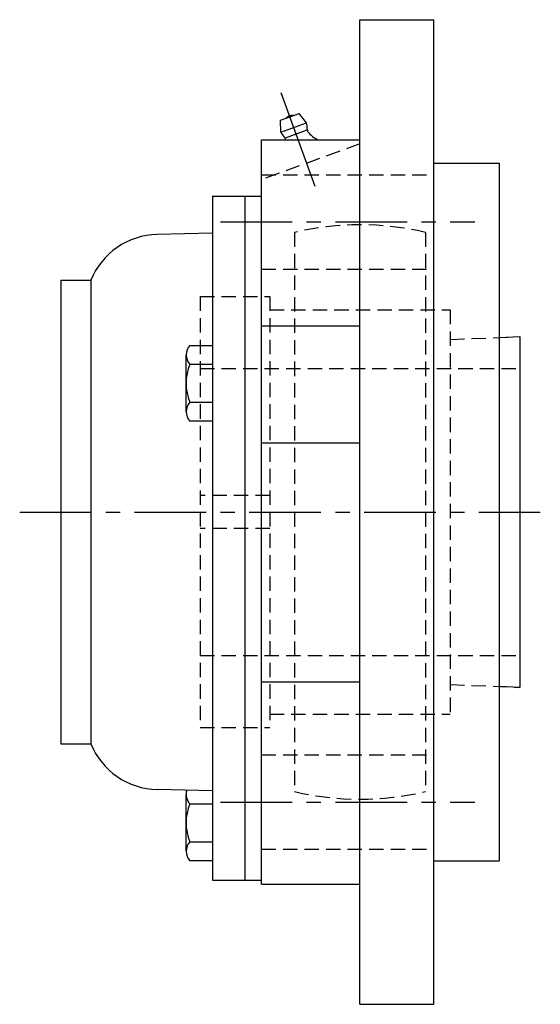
# Model space of a CAD drawing. Extents: x -130 to 297, y -130 to 297.
# Tile 8 of 8: x 170 to 297, y -120 to 120. Entities that reach past the tile are written whole.
import ezdxf

# ---------------------------------------------------------------- set-up
doc = ezdxf.new("R2010")
doc.units = 0
doc.header["$LTSCALE"] = 14
doc.linetypes.add('CENTER', pattern=[2, 1.25, -0.25, 0.25, -0.25])
doc.linetypes.add('HIDDEN', pattern=[0.375, 0.25, -0.125])
doc.layers.get('0').update_dxf_attribs({"linetype": 'CONTINUOUS'})
doc.layers.add('CENTER', color=1, linetype='CENTER')
doc.layers.add('HIDDEN', color=3, linetype='HIDDEN')

msp = doc.modelspace()

# ---------------------------------------------------------------- linework, layer by layer
for p, q in [((253, 120), (271, 120)), ((253, -120), (253, 120)), ((271, -120), (271, 120)), ((233.66, 95.47), (238.17, 97.11)), ((239.94, 94.88), (238.17, 97.11)), ((233.74, 92.62), (233.66, 95.47)), ((233.74, 92.62), (239.94, 94.88)), ((240.07, 93.07), (234.8, 91.15)), ((229, -90.71), (229, 90.71)), ((229, 90.71), (253, 90.71)), ((271, 85), (287, 85)), ((287, 85), (287, -85)), ((217, 77), (217, -89.76)), ((217, 77), (229, 77)), ((225, -89.76), (225, 77)), ((217, 68), (203.54, 67.66)), ((180, 56.5), (187.35, 56.5)), ((180, 56.5), (180, -56.5)), ((187.35, 56.5), (187.35, -56.5)), ((229, 45.38), (253, 45.38)), ((287, 42.54), (292, 42.75)), ((292, 42.75), (292, -42.75)), ((211.5, 40.62), (217, 40.62)), ((210.6, 24.45), (210.6, 38.31)), ((211.5, 36), (217, 36)), ((211.5, 26.76), (217, 26.76)), ((217, 22.14), (211.5, 22.14)), ((229, 16.82), (253, 16.82)), ((229, -41.36), (253, -41.36)), ((292, -42.75), (287, -42.54)), ((180, -56.5), (187.35, -56.5)), ((217, -68), (203.54, -67.66)), ((210.6, -82.69), (210.6, -68.83)), ((211.5, -71.14), (217, -71.14)), ((211.5, -80.38), (217, -80.38)), ((217, -85), (211.5, -85)), ((271, -85), (287, -85)), ((217, -89.76), (229, -89.76)), ((229, -90.71), (253, -90.71)), ((253, -120), (271, -120))]:
    msp.add_line(p, q)
for centre, radius, start, end in [((236.35, 95.08), 1.59, 74.1961, 145.8039), ((236.84, 93.75), 3.3, 352.9467, 20), ((236.84, 93.75), 3.3, 200, 227.0533), ((234.04, 90.75), 0.8, 4.7843, 47.0533), ((240.91, 93.25), 0.8, 172.9467, 215.2157), ((245.15, 96.24), 6, 215.2157, 247.2616), ((228.86, 90.31), 6, 3.7876, 4.7843), ((204, 49.66), 18, 91.4656, 157.6715), ((214, 38.31), 3.4, 137.2653, 222.7347), ((222.83, 31.38), 12.24, 157.8237, 202.1763), ((214, 24.45), 3.4, 137.2653, 222.7347), ((204, -49.66), 18, 202.3285, 268.5344), ((214, -68.83), 3.4, 163.0896, 222.7347), ((222.83, -75.76), 12.24, 157.8237, 202.1763), ((214, -82.69), 3.4, 137.2653, 222.7347)]:
    msp.add_arc(centre, radius, start, end)
at = {"layer": 'CENTER', "linetype": 'CONTINUOUS'}
msp.add_line((242.07, 79.37), (233.76, 102.21), dxfattribs=at)
at = {"layer": 'CENTER'}
for p, q in [((253, -80), (253, 80)), ((219, 70.71), (281, 70.71)), ((170, 0), (297, 0)), ((219, -70.71), (281, -70.71))]:
    msp.add_line(p, q, dxfattribs=at)
at = {"layer": 'HIDDEN'}
for p, q in [((253, 89.74), (229, 81)), ((229, 82.21), (271, 82.21)), ((237, 68.15), (237, -68.15)), ((269, 68.15), (269, -68.15)), ((229, 59.21), (271, 59.21)), ((214, 52.5), (214, -52.5)), ((214, 52.5), (231, 52.5)), ((231, 52.5), (231, -52.5)), ((231, 49.25), (275, 49.25)), ((275, 49.25), (275, -49.25)), ((275, 42.04), (292, 42.75)), ((292, 42.75), (292, -42.75)), ((214, 35), (292, 35)), ((231, 4), (214, 4)), ((231, -4), (214, -4)), ((214, -35), (292, -35)), ((275, -42.04), (292, -42.75)), ((231, -49.25), (275, -49.25)), ((214, -52.5), (231, -52.5)), ((229, -59.21), (271, -59.21)), ((229, -82.21), (271, -82.21))]:
    msp.add_line(p, q, dxfattribs=at)
for start, end in [(76.787, 103.213), (256.787, 283.213)]:
    msp.add_arc((253, 0), 70, start, end, dxfattribs=at)

doc.saveas('drawing.dxf')
